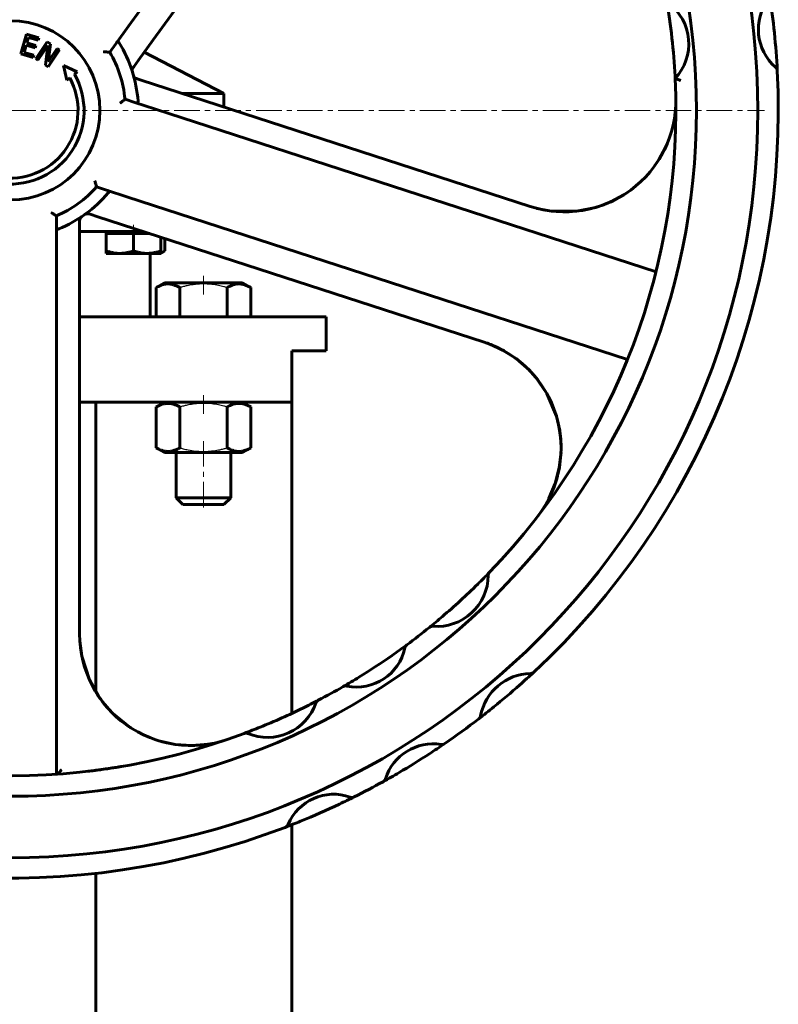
# Model space of a CAD drawing. Header units: millimetres. Extents: x -301 to 301, y -848 to 848.
# Tile 4 of 5: x 3 to 225, y 361 to 650. Entities that reach past the tile are written whole.
import ezdxf

# ---------------------------------------------------------------- set-up
doc = ezdxf.new("R2010")
doc.units = ezdxf.units.MM
for name, pattern in [('K5LT-1', [0]), ('K5LT_AXLED', [12, 7.5, -1.5, 1.5, -1.5]), ('K5LT_BASIC', [0])]:
    doc.linetypes.add(name, pattern=pattern)
doc.layers.add('Системный слой (1)', color=7, linetype='Continuous', true_color=0x6c6c6c)

# ---------------------------------------------------------------- blocks, each defined once
blk = doc.blocks.new('U8')
at = {"layer": 'Системный слой (1)', "color": 143, "linetype": 'K5LT_BASIC', "lineweight": 60, "true_color": 0x33acca}
for p, q in [((152.71, 595.08), (152.58, 595.12)), ((174.66, 596.03), (173.31, 595.52)), ((175.99, 596.61), (174.66, 596.03)), ((177.3, 597.25), (175.99, 596.61))]:
    blk.add_line(p, q, dxfattribs=at)
blk = doc.blocks.new('U11')
at = {"layer": 'Системный слой (1)', "color": 143, "linetype": 'K5LT_BASIC', "lineweight": 60, "true_color": 0x33acca}
for p, q in [((20.36, 467.78), (20.94, 463.43)), ((20.94, 463.43), (23.14, 456.52)), ((23.14, 456.52), (25.95, 451.49)), ((25.95, 451.49), (25.96, 451.47)), ((25.96, 451.47), (25.96, 451.47)), ((25.96, 451.47), (25.97, 451.46)), ((25.97, 451.46), (25.97, 451.45)), ((25.97, 451.45), (25.98, 451.45)), ((25.98, 451.45), (25.98, 451.44)), ((25.98, 451.44), (25.99, 451.43)), ((25.99, 451.43), (26, 451.42)), ((26, 451.42), (26.01, 451.39)), ((26.01, 451.39), (26.02, 451.39)), ((26.02, 451.39), (26.02, 451.38)), ((26.02, 451.38), (26.04, 451.36)), ((26.04, 451.36), (26.07, 451.32)), ((26.07, 451.32), (26.13, 451.25)), ((26.13, 451.25), (26.25, 451.09)), ((26.25, 451.09), (26.48, 450.78)), ((26.48, 450.78), (26.95, 450.17)), ((26.95, 450.17), (27.89, 448.94)), ((27.89, 448.94), (29.99, 446.65)), ((29.99, 446.65), (34.82, 442.71)), ((34.82, 442.71), (35.09, 442.53)), ((35.09, 442.53), (35.28, 442.41)), ((35.28, 442.41), (35.33, 442.37)), ((35.33, 442.37), (35.38, 442.34)), ((43.51, 438.61), (48.27, 437.56)), ((48.27, 437.56), (53.14, 437.23)), ((53.14, 437.23), (57.99, 437.63))]:
    blk.add_line(p, q, dxfattribs=at)
blk = doc.blocks.new('U16')
at = {"layer": 'Системный слой (1)', "color": 143, "linetype": 'K5LT_BASIC', "lineweight": 60, "true_color": 0x33acca}
for p, q in [((191.28, 611.19), (192.33, 613.38)), ((188.74, 607.07), (190.08, 609.1)), ((190.08, 609.1), (191.28, 611.19)), ((175.92, 596.58), (179.75, 598.65)), ((179.75, 598.65), (180.81, 599.35)), ((154.26, 594.64), (158.58, 593.85)), ((165.83, 593.81), (171.49, 594.93)), ((171.49, 594.93), (171.55, 594.94)), ((171.55, 594.94), (171.57, 594.95)), ((171.57, 594.95), (171.59, 594.96)), ((171.59, 594.96), (171.62, 594.97)), ((171.62, 594.97), (171.64, 594.97)), ((171.64, 594.97), (171.67, 594.98)), ((171.67, 594.98), (171.71, 594.99)), ((171.71, 594.99), (171.77, 595.01)), ((171.77, 595.01), (171.86, 595.04)), ((171.86, 595.04), (171.99, 595.09)), ((171.99, 595.09), (172.12, 595.13)), ((172.12, 595.13), (172.37, 595.22)), ((172.37, 595.22), (172.89, 595.4)), ((172.89, 595.4), (173.91, 595.76)), ((173.91, 595.76), (175.92, 596.58)), ((158.58, 593.85), (165.83, 593.81))]:
    blk.add_line(p, q, dxfattribs=at)
blk = doc.blocks.new('U17')
at = {"layer": 'Системный слой (1)', "color": 143, "linetype": 'K5LT_BASIC', "lineweight": 60, "true_color": 0x33acca}
for p, q in [((20.3, 469.08), (20.3, 469.19)), ((28.36, 448.37), (27.29, 449.66)), ((30.12, 446.51), (28.36, 448.37)), ((32.03, 444.79), (30.12, 446.51)), ((32.72, 444.23), (32.03, 444.79)), ((45.74, 438.02), (44.7, 438.27)), ((46.78, 437.8), (45.74, 438.02)), ((47.83, 437.62), (46.78, 437.8))]:
    blk.add_line(p, q, dxfattribs=at)
blk = doc.blocks.new('U19')
at = {"layer": 'Системный слой (1)', "color": 143, "linetype": 'K5LT_BASIC', "lineweight": 60, "true_color": 0x33acca}
for p, q in [((153.14, 546.05), (153.32, 545.85)), ((153.32, 545.85), (153.5, 545.64)), ((153.5, 545.64), (153.67, 545.44)), ((160.97, 529.48), (161.25, 527.14)), ((161.25, 527.14), (161.36, 524.7)), ((161.36, 524.7), (161.29, 522.25)), ((161.29, 522.25), (161.28, 522.17)), ((159.82, 514.48), (159.54, 513.63)), ((160.08, 515.34), (159.82, 514.48)), ((160.32, 516.2), (160.08, 515.34))]:
    blk.add_line(p, q, dxfattribs=at)
blk = doc.blocks.new('U20')
at = {"layer": 'Системный слой (1)', "color": 143, "linetype": 'K5LT_BASIC', "lineweight": 60, "true_color": 0x33acca}
for p, q in [((144.04, 553.2), (140.79, 554.72)), ((148.15, 550.61), (144.04, 553.2)), ((150.06, 549.09), (148.15, 550.61)), ((150.97, 548.27), (150.06, 549.09)), ((151.41, 547.85), (150.97, 548.27)), ((151.63, 547.64), (151.41, 547.85)), ((151.74, 547.53), (151.63, 547.64)), ((151.79, 547.48), (151.74, 547.53)), ((151.82, 547.45), (151.79, 547.48)), ((151.85, 547.43), (151.82, 547.45)), ((151.87, 547.41), (151.85, 547.43)), ((151.89, 547.38), (151.87, 547.41)), ((151.91, 547.36), (151.89, 547.38)), ((151.93, 547.35), (151.91, 547.36)), ((151.96, 547.32), (151.93, 547.35)), ((152.02, 547.26), (151.96, 547.32)), ((153.72, 545.35), (152.02, 547.26)), ((157.19, 540.35), (153.72, 545.35)), ((159.99, 533.74), (157.19, 540.35)), ((160.95, 529.55), (159.99, 533.74)), ((161.22, 527.41), (160.95, 529.55)), ((161.3, 526.33), (161.22, 527.41)), ((161.33, 525.79), (161.3, 526.33)), ((161.34, 525.52), (161.33, 525.79)), ((161.35, 525.38), (161.34, 525.52)), ((161.35, 525.32), (161.35, 525.38)), ((161.35, 525.23), (161.35, 525.32)), ((161.35, 525.21), (161.35, 525.23)), ((161.35, 525.2), (161.35, 525.21)), ((161.35, 525.18), (161.35, 525.2)), ((161.35, 525.17), (161.35, 525.18)), ((161.35, 525.14), (161.35, 525.17)), ((160.84, 518.61), (161.34, 523.16)), ((161.36, 525.1), (161.35, 525.14)), ((161.35, 524.93), (161.36, 525.03)), ((161.36, 524.3), (161.35, 524.93)), ((161.36, 525.06), (161.36, 525.1)), ((161.36, 525.04), (161.36, 525.06)), ((161.36, 525.03), (161.36, 525.04)), ((159.65, 514.01), (160.84, 518.61)), ((157.81, 509.62), (159.65, 514.01)), ((157.74, 509.47), (157.81, 509.62))]:
    blk.add_line(p, q, dxfattribs=at)
blk = doc.blocks.new('U23')
at = {"layer": 'Системный слой (1)', "color": 143, "linetype": 'K5LT_BASIC', "lineweight": 60, "true_color": 0x33acca}
for p, q in [((44.06, 581.62), (44.48, 581.77)), ((44.48, 581.77), (44.89, 581.95)), ((44.89, 581.95), (45.3, 582.17))]:
    blk.add_line(p, q, dxfattribs=at)
blk = doc.blocks.new('U26')
at = {"layer": 'Системный слой (1)', "color": 143, "linetype": 'K5LT_BASIC', "lineweight": 60, "true_color": 0x33acca}
for p, q in [((56.57, 507.86), (50.57, 507.86)), ((62.57, 507.86), (56.57, 507.86))]:
    blk.add_line(p, q, dxfattribs=at)
blk = doc.blocks.new('U27')
at = {"layer": 'Системный слой (1)', "color": 143, "linetype": 'K5LT_BASIC', "lineweight": 60, "true_color": 0x33acca}
for p, q in [((56.57, 509.86), (48.57, 509.86)), ((64.57, 509.86), (56.57, 509.86))]:
    blk.add_line(p, q, dxfattribs=at)
blk = doc.blocks.new('U28')
at = {"layer": 'Системный слой (1)', "color": 143, "linetype": 'K5LT_BASIC', "lineweight": 60, "true_color": 0x33acca}
for p, q in [((-43.59, 587.86), (-21.71, 587.86)), ((20.29, 587.86), (39.01, 587.86))]:
    blk.add_line(p, q, dxfattribs=at)
blk = doc.blocks.new('U31')
at = {"layer": 'Системный слой (1)', "color": 143, "linetype": 'K5LT_BASIC', "lineweight": 60, "true_color": 0x33acca}
for p, q in [((-92.5, 562.86), (-21.71, 562.86)), ((20.29, 562.86), (92.5, 562.86))]:
    blk.add_line(p, q, dxfattribs=at)
blk = doc.blocks.new('U34')
at = {"layer": 'Системный слой (1)', "color": 143, "linetype": 'K5LT_BASIC', "lineweight": 60, "true_color": 0x33acca}
for p, q in [((25, 452.96), (25, 537.86)), ((25, 429.97), (25, 429.97)), ((25, -117.14), (25, 399.75))]:
    blk.add_line(p, q, dxfattribs=at)
blk = doc.blocks.new('U36')
at = {"layer": 'Системный слой (1)', "color": 143, "linetype": 'K5LT_BASIC', "lineweight": 60, "true_color": 0x33acca}
for p, q in [((-82.5, 537.86), (-21.71, 537.86)), ((20.29, 537.86), (82.5, 537.86))]:
    blk.add_line(p, q, dxfattribs=at)
blk = doc.blocks.new('U39')
at = {"layer": 'Системный слой (1)', "color": 143, "linetype": 'K5LT_BASIC', "lineweight": 60, "true_color": 0x33acca}
for p, q in [((-62.5, 628.36), (-54.86, 628.36)), ((50.28, 628.36), (62.5, 628.36))]:
    blk.add_line(p, q, dxfattribs=at)
blk = doc.blocks.new('U40')
at = {"layer": 'Системный слой (1)', "color": 143, "linetype": 'K5LT_BASIC', "lineweight": 60, "true_color": 0x33acca}
for p, q in [((82.5, 446.67), (82.5, 537.86)), ((82.5, -117.14), (82.5, 414.03))]:
    blk.add_line(p, q, dxfattribs=at)
blk = doc.blocks.new('U49')
at = {"layer": 'Системный слой (1)', "color": 30, "linetype": 'K5LT_AXLED', "lineweight": 18, "true_color": 0xff8000}
blk.add_line((0, 623.36), (221, 623.36), dxfattribs=at)

msp = doc.modelspace()

# ---------------------------------------------------------------- linework, layer by layer
at = {"layer": 'Системный слой (1)', "color": 143, "linetype": 'K5LT_BASIC', "lineweight": 60, "true_color": 0x33acca}
for p, q in [((34.6, 648.01), (125.26, 772.8)), ((41.84, 644.02), (107.5, 734.39)), ((30.89, 642.91), (34.6, 648.01)), ((3.07, 639.9), (4.76, 645.66)), ((4.76, 645.66), (8.37, 644.61)), ((5.33, 644.76), (4.87, 643.18)), ((8.17, 643.92), (5.33, 644.76)), ((7.47, 638.5), (10.78, 643.5)), ((8.37, 644.61), (8.17, 643.92)), ((10.78, 643.5), (11.73, 642.87)), ((37.53, 638.08), (41.84, 644.02)), ((4.67, 642.5), (4.04, 640.36)), ((7.31, 641.72), (4.67, 642.5)), ((4.87, 643.18), (7.51, 642.4)), ((7.51, 642.4), (7.31, 641.72)), ((10.95, 642.4), (8.09, 638.09)), ((10.3, 636.62), (10.95, 642.4)), ((14.36, 641.12), (11.04, 636.12)), ((11.73, 642.87), (11.12, 637.58)), ((11.12, 637.58), (13.74, 641.54)), ((13.74, 641.54), (14.36, 641.12)), ((29.1, 640.45), (30.89, 642.91)), ((6.68, 638.85), (3.07, 639.9)), ((4.04, 640.36), (6.88, 639.53)), ((6.88, 639.53), (6.68, 638.85)), ((8.09, 638.09), (7.47, 638.5)), ((36.13, 636.15), (37.53, 638.08)), ((39.25, 640.45), (62.5, 628.36)), ((11.04, 636.12), (10.3, 636.62)), ((15.58, 636.53), (19.59, 634.66)), ((16.55, 632.22), (15.58, 636.53)), ((35.98, 635.95), (36.13, 636.15)), ((17.39, 632.89), (16.55, 632.22)), ((19.59, 634.66), (18.78, 634.01)), ((37.13, 632.63), (37.03, 632.66)), ((38.58, 632.16), (37.13, 632.63)), ((45.56, 629.89), (38.58, 632.16)), ((152.27, 595.22), (45.56, 629.89)), ((36.48, 625.7), (33.59, 626.64)), ((62.5, 624.39), (62.5, 628.36)), ((42.48, 623.75), (36.48, 625.7)), ((189.18, 576.08), (42.48, 623.75)), ((25.25, 600.96), (28.14, 600.02)), ((28.14, 600.02), (34.14, 598.07)), ((34.14, 598.07), (180.84, 550.4)), ((13.5, 589.38), (13.5, 592.42)), ((23.1, 593.03), (23.34, 592.95)), ((23.34, 592.95), (25.6, 592.21)), ((25.6, 592.21), (32.58, 589.95)), ((13.5, 583.08), (13.5, 589.38)), ((20.29, 590.9), (20.29, 591.01)), ((20.29, 589.38), (20.29, 590.9)), ((20.29, 582.04), (20.29, 589.38)), ((32.58, 589.95), (138.82, 555.43)), ((28.06, 587.86), (28.06, 587.26)), ((28.06, 587.26), (28.06, 582.17)), ((28.06, 587.26), (32.06, 587.26)), ((32.06, 587.26), (36.06, 587.26)), ((36.06, 587.26), (40.06, 587.26)), ((36.06, 587.26), (36.06, 582.17)), ((40.06, 587.26), (40.86, 587.26)), ((44.06, 586.22), (44.06, 582.17)), ((45.3, 585.81), (45.3, 582.17)), ((13.5, 428.82), (13.5, 583.08)), ((20.29, 469.85), (20.29, 582.04)), ((28.06, 581.46), (28.06, 582.17)), ((28.06, 581.46), (32.06, 581.46)), ((32.06, 581.46), (40.06, 581.46)), ((40.06, 581.46), (44.06, 581.46)), ((41, 562.86), (41, 581.46)), ((44.06, 582.17), (44.06, 581.46)), ((45.3, 582.17), (44.06, 581.46)), ((42.71, 571.44), (45.17, 572.86)), ((42.71, 562.86), (42.71, 571.44)), ((67.97, 572.86), (45.17, 572.86)), ((49.64, 562.86), (49.64, 571.44)), ((63.5, 562.86), (63.5, 571.44)), ((70.42, 571.44), (67.97, 572.86)), ((70.42, 562.86), (70.42, 571.44)), ((92.5, 552.86), (92.5, 562.86)), ((82.5, 537.86), (82.5, 552.86)), ((82.5, 552.86), (92.5, 552.86)), ((45.17, 537.86), (42.71, 536.44)), ((67.97, 537.86), (70.42, 536.44)), ((42.71, 536.44), (42.71, 524.47)), ((49.64, 536.44), (49.64, 524.47)), ((63.5, 536.44), (63.5, 524.47)), ((70.42, 536.44), (70.42, 524.47)), ((42.71, 524.47), (45.17, 523.06)), ((45.17, 523.06), (67.97, 523.06)), ((48.57, 523.06), (48.57, 509.86)), ((64.57, 523.06), (64.57, 509.86)), ((70.42, 524.47), (67.97, 523.06)), ((48.57, 509.86), (50.57, 507.86)), ((64.57, 509.86), (62.57, 507.86)), ((140.42, 488.05), (140.35, 487.98)), ((122.78, 471.86), (122.76, 471.84)), ((116.17, 466.74), (116.09, 466.68)), ((97.62, 454.55), (97.53, 454.5)), ((90.2, 450.47), (90.11, 450.43)), ((63.55, 439), (63.52, 438.99)), ((68.53, 440.8), (68.51, 440.79)), ((57.99, 437.63), (57.99, 437.63))]:
    msp.add_line(p, q, dxfattribs=at)
at = {"layer": 'Системный слой (1)', "color": 30, "linetype": 'K5LT_AXLED', "lineweight": 18, "true_color": 0xff8000}
for p, q in [((36.06, 589.86), (36.06, 585.26)), ((56.57, 574.86), (56.57, 569.44)), ((56.57, 539.86), (56.57, 534.44)), ((56.57, 526.47), (56.57, 505.86))]:
    msp.add_line(p, q, dxfattribs=at)
at = {"layer": 'Системный слой (1)', "color": 143, "linetype": 'K5LT_BASIC', "lineweight": 60, "true_color": 0x33acca}
msp.add_circle((0, 623.36), 26.25, dxfattribs=at)
for centre, radius, start, end in [((0, 623.36), 219, 180, 90), ((0, 623.36), 201, 180, 90), ((0, 623.36), 195, 2.9388, 9.5539), ((233.69, 647.04), 14.53, 142.4355, 229.1398), ((0, 623.36), 225, 2.9657, 8.6096), ((183.8, 642.87), 14.96, 317.175, 52.7165), ((0, 623.36), 37.5, 4.193, 31.807), ((0, 623.36), 33.75, 5.5782, 30.4218), ((37.2, 635.07), 1.5, 144, 197.4838), ((0, 623.36), 225, 312.9739, 2.9657), ((223.2, 634.92), 1.5, 2.9657, 49.1398), ((0, 623.36), 21.59, 264.3949, 29.5705), ((0, 623.36), 19.83, 264.4513, 28.7421), ((37.49, 634.09), 1.5, 195.9726, 252), ((0, 623.36), 195, 316.0629, 2.7467), ((0, 623.36), 195, 2.7467, 2.9388), ((162.35, 626.25), 32.62, 252, 1.0201), ((0, 623.36), 33.75, 293.5782, 318.4218), ((0, 623.36), 37.5, 292.193, 319.807), ((21.79, 591.01), 1.5, 123.9726, 180), ((22.64, 591.6), 1.5, 72, 125.4838), ((128.74, 524.4), 32.62, 322.4513, 72), ((0, 623.36), 195, 314.6031, 316.0629), ((141.5, 487.01), 1.5, 136.0629, 179.4604), ((124.96, 487.17), 15.04, 265.6168, 359.4604), ((0, 623.36), 195, 310.4741, 314.6031), ((0, 623.36), 195, 309.0143, 310.4741), ((0, 623.36), 195, 306.5662, 309.0143), ((123.7, 470.68), 1.5, 85.6168, 129.0143), ((52.92, 469.85), 32.62, 180, 289.0201), ((101.45, 468.85), 14.47, 258.5621, 348.0138), ((0, 623.36), 195, 304.9903, 306.5662), ((117.07, 465.53), 1.5, 126.5662, 168.0138), ((0, 623.36), 195, 301.5856, 304.9903), ((0, 623.36), 195, 300.0097, 301.5856), ((152.73, 443.11), 15.23, 91.2993, 169.2525), ((0, 623.36), 225, 311.5402, 312.9739), ((152.35, 459.83), 1.5, 271.2993, 312.9739), ((0, 623.36), 195, 297.5548, 300.0097), ((98.28, 453.2), 1.5, 78.5621, 120.0097), ((98.28, 453.2), 1.5, 78.5621, 120.0097), ((0, 623.36), 225, 309.0115, 311.5402), ((0, 623.36), 195, 296.0826, 297.5548), ((90.9, 449.15), 1.5, 117.5548, 160.7165), ((0, 623.36), 195, 244.0629, 290.5678), ((75.36, 454.58), 14.96, 247.4061, 340.7165), ((0, 623.36), 195, 292.04, 296.0826), ((0, 623.36), 225, 307.5778, 309.0115), ((0, 623.36), 225, 304.445, 307.5778), ((136.3, 446.23), 1.5, 307.5778, 349.2525), ((0, 623.36), 195, 290.5678, 292.04), ((69.03, 439.38), 1.5, 67.4061, 110.5678), ((69.03, 439.38), 1.5, 67.4061, 110.5678), ((123.99, 422.9), 14.83, 81.4598, 162.0167), ((0, 623.36), 225, 303.0732, 304.445), ((126.41, 439.04), 1.5, 261.4598, 304.445), ((0, 623.36), 225, 300.4034, 303.0732), ((0, 623.36), 225, 299.0315, 300.4034), ((108.46, 427.94), 1.5, 299.0315, 342.0167), ((0, 623.36), 225, 240.9739, 290.9657), ((0, 623.36), 225, 296.6096, 299.0315), ((94.74, 408.43), 14.53, 70.4355, 157.1398), ((0, 623.36), 225, 295.3722, 296.6096), ((100.11, 423.53), 1.5, 250.4355, 296.6096), ((0, 623.36), 225, 292.2031, 295.3722), ((0, 623.36), 225, 290.9657, 292.2031), ((79.97, 414.65), 1.5, 290.9657, 337.1398), ((79.97, 414.65), 1.5, 290.9657, 337.1398)]:
    msp.add_arc(centre, radius, start, end, dxfattribs=at)
for points, knots in [([(31.87, 643.12), (31.8, 643.24), (31.73, 643.33), (31.61, 643.45), (31.55, 643.48), (31.44, 643.49), (31.39, 643.47), (31.26, 643.39), (31.2, 643.32), (31.11, 643.21), (31.09, 643.19), (31.07, 643.16)], [0.0004272, 0.0004272, 0.0004272, 0.0004272, 0.0326012, 0.0326012, 0.0584822, 0.0584822, 0.0834597, 0.0834597, 0.1125056, 0.1125056, 0.1214865, 0.1214865, 0.1214865, 0.1214865]), ([(27.3, 640.52), (27.31, 640.52), (27.31, 640.52), (27.47, 640.51), (27.63, 640.51), (27.93, 640.5), (28.07, 640.49), (28.4, 640.48), (28.58, 640.47), (28.84, 640.46), (28.94, 640.45), (29.07, 640.45), (29.1, 640.45), (29.1, 640.45)], [-0.0005397, -0.0005397, -0.0005397, -0.0005397, 0, 0, 0.0314048, 0.0314048, 0.0621135, 0.0621135, 0.1044772, 0.1044772, 0.1403771, 0.1403771, 0.1735591, 0.1735591, 0.1735591, 0.1735591]), ([(196.3, 632.16), (196.3, 632.16), (196.3, 632.16), (196.18, 632.2), (196.07, 632.24), (195.84, 632.32), (195.73, 632.36), (195.45, 632.46), (195.3, 632.51), (195.04, 632.6), (194.94, 632.64), (194.81, 632.69), (194.78, 632.7), (194.78, 632.7)], [-0.0004809, -0.0004809, -0.0004809, -0.0004809, 0, 0, 0.0242945, 0.0242945, 0.0484652, 0.0484652, 0.0894026, 0.0894026, 0.1271905, 0.1271905, 0.1634718, 0.1634718, 0.1634718, 0.1634718]), ([(33.59, 626.64), (33.59, 626.64), (33.56, 626.62), (33.46, 626.54), (33.39, 626.47), (33.18, 626.31), (33.04, 626.2), (32.78, 625.99), (32.67, 625.9), (32.43, 625.72), (32.31, 625.62), (32.18, 625.52), (32.18, 625.52), (32.18, 625.52)], [0, 0, 0, 0, 0.0329948, 0.0329948, 0.0686923, 0.0686923, 0.1108171, 0.1108171, 0.1413526, 0.1413526, 0.1725803, 0.1725803, 0.173117, 0.173117, 0.173117, 0.173117]), ([(36.78, 625.6), (36.85, 625.58), (36.91, 625.56), (37.07, 625.53), (37.15, 625.52), (37.27, 625.55), (37.32, 625.58), (37.38, 625.68), (37.39, 625.74), (37.41, 625.9), (37.41, 626), (37.4, 626.1)], [0.2609281, 0.2609281, 0.2609281, 0.2609281, 0.279267, 0.279267, 0.3079702, 0.3079702, 0.3325863, 0.3325863, 0.3573608, 0.3573608, 0.3836998, 0.3836998, 0.3836998, 0.3836998]), ([(24.76, 602.69), (24.76, 602.69), (24.76, 602.69), (24.81, 602.53), (24.85, 602.38), (24.93, 602.09), (24.97, 601.95), (25.06, 601.64), (25.11, 601.47), (25.18, 601.21), (25.2, 601.11), (25.24, 600.99), (25.25, 600.96), (25.25, 600.96)], [-0.0005397, -0.0005397, -0.0005397, -0.0005397, 0, 0, 0.0314048, 0.0314048, 0.0621135, 0.0621135, 0.1044772, 0.1044772, 0.1403771, 0.1403771, 0.1735591, 0.1735591, 0.1735591, 0.1735591]), ([(28.65, 599.15), (28.73, 599.26), (28.8, 599.35), (28.87, 599.5), (28.89, 599.57), (28.86, 599.68), (28.83, 599.72), (28.72, 599.81), (28.63, 599.85), (28.5, 599.9), (28.47, 599.91), (28.43, 599.92)], [0.0004272, 0.0004272, 0.0004272, 0.0004272, 0.0325987, 0.0325987, 0.058481, 0.058481, 0.083445, 0.083445, 0.1124434, 0.1124434, 0.1214845, 0.1214845, 0.1214845, 0.1214845]), ([(13.5, 592.42), (13.5, 592.42), (13.47, 592.44), (13.37, 592.51), (13.28, 592.57), (13.06, 592.71), (12.91, 592.81), (12.64, 592.99), (12.52, 593.07), (12.27, 593.24), (12.14, 593.33), (12, 593.42), (12, 593.42), (12, 593.42)], [0, 0, 0, 0, 0.0329948, 0.0329948, 0.0686923, 0.0686923, 0.1108171, 0.1108171, 0.1413526, 0.1413526, 0.1725803, 0.1725803, 0.173117, 0.173117, 0.173117, 0.173117]), ([(13.5, 589.07), (13.5, 588.99), (13.5, 588.91), (13.52, 588.75), (13.54, 588.68), (13.61, 588.58), (13.66, 588.55), (13.77, 588.53), (13.84, 588.53), (14, 588.57), (14.08, 588.6), (14.16, 588.63)], [0.2644477, 0.2644477, 0.2644477, 0.2644477, 0.2874001, 0.2874001, 0.3185311, 0.3185311, 0.3455736, 0.3455736, 0.3733164, 0.3733164, 0.4002737, 0.4002737, 0.4002737, 0.4002737]), ([(28.06, 582.17), (28.35, 582.08), (28.8, 581.94), (29.41, 581.78), (29.94, 581.66), (30.53, 581.56), (31.17, 581.49), (31.68, 581.46), (31.98, 581.46), (32.06, 581.46)], [0, 0, 0, 0, 2.192924, 3.442239, 4.622177, 6.201933, 7.827902, 9.371826, 10, 10, 10, 10]), ([(32.06, 581.46), (32.31, 581.46), (32.78, 581.47), (33.5, 581.55), (34.15, 581.66), (34.95, 581.83), (35.57, 582.01), (36.01, 582.15), (36.06, 582.17)], [0, 0, 0, 0, 1.628328, 3.149686, 4.815083, 5.952472, 8.617534, 9, 9, 9, 9]), ([(36.06, 582.17), (36.35, 582.08), (36.8, 581.94), (37.41, 581.78), (37.94, 581.66), (38.53, 581.56), (39.17, 581.49), (39.68, 581.46), (39.98, 581.46), (40.06, 581.46)], [0, 0, 0, 0, 2.192924, 3.442239, 4.622177, 6.201933, 7.827902, 9.371826, 10, 10, 10, 10]), ([(40.06, 581.46), (40.31, 581.46), (40.78, 581.47), (41.5, 581.55), (42.15, 581.66), (42.95, 581.83), (43.57, 582.01), (44.01, 582.15), (44.06, 582.17)], [0, 0, 0, 0, 1.628328, 3.149686, 4.815083, 5.952472, 8.617534, 9, 9, 9, 9]), ([(49.64, 571.44), (49.37, 571.59), (48.93, 571.83), (48.34, 572.08), (47.94, 572.22), (47.55, 572.33), (47.16, 572.42), (46.72, 572.49), (46.3, 572.51), (45.89, 572.51), (45.51, 572.47), (45.13, 572.41), (44.7, 572.31), (44.12, 572.13), (43.43, 571.83), (42.93, 571.56), (42.71, 571.44)], [0, 0, 0, 0, 2.031977, 3.339718, 4.35691, 4.982864, 6.146734, 7.197334, 8.231074, 9.204643, 10.126104, 11.032386, 11.927409, 13.242826, 15.356581, 17, 17, 17, 17]), ([(70.42, 571.44), (70.16, 571.59), (69.71, 571.83), (69.12, 572.08), (68.72, 572.22), (68.34, 572.33), (67.95, 572.42), (67.5, 572.49), (67.08, 572.51), (66.68, 572.51), (66.29, 572.47), (65.92, 572.41), (65.49, 572.31), (64.9, 572.13), (64.21, 571.83), (63.71, 571.56), (63.5, 571.44)], [0, 0, 0, 0, 2.031977, 3.339718, 4.35691, 4.982864, 6.146734, 7.197334, 8.231074, 9.204643, 10.126104, 11.032386, 11.927409, 13.242826, 15.356581, 17, 17, 17, 17]), ([(138.82, 555.43), (139.44, 555.22), (140.06, 555), (141.28, 554.52), (141.88, 554.26), (143.07, 553.71), (143.66, 553.41), (144.25, 553.09), (144.27, 553.08), (144.41, 553.01), (144.52, 552.94), (144.67, 552.86), (144.71, 552.84), (144.76, 552.81), (144.77, 552.8), (144.79, 552.8), (144.79, 552.79), (144.8, 552.79), (144.8, 552.79), (144.81, 552.78), (144.81, 552.78), (144.82, 552.78), (144.83, 552.77), (144.84, 552.76), (144.85, 552.76), (144.86, 552.75)], [0, 0, 0, 0, 5.6, 5.6, 11.2, 11.2, 16.8, 16.8, 16.987039, 16.987039, 18.104506, 18.104506, 18.469023, 18.469023, 18.587928, 18.587928, 18.626714, 18.626714, 18.665501, 18.665501, 18.697392, 18.697392, 18.757727, 18.757727, 18.843509, 18.843509, 18.843509, 18.843509]), ([(49.64, 536.44), (49.37, 536.59), (48.93, 536.83), (48.34, 537.08), (47.94, 537.22), (47.55, 537.33), (47.16, 537.42), (46.72, 537.49), (46.3, 537.51), (45.89, 537.51), (45.51, 537.47), (45.13, 537.41), (44.7, 537.31), (44.12, 537.13), (43.43, 536.83), (42.93, 536.56), (42.71, 536.44)], [0, 0, 0, 0, 2.031977, 3.339718, 4.35691, 4.982864, 6.146734, 7.197334, 8.231074, 9.204643, 10.126104, 11.032386, 11.927409, 13.242826, 15.356581, 17, 17, 17, 17]), ([(70.42, 536.44), (70.16, 536.59), (69.71, 536.83), (69.12, 537.08), (68.72, 537.22), (68.34, 537.33), (67.95, 537.42), (67.5, 537.49), (67.08, 537.51), (66.68, 537.51), (66.29, 537.47), (65.92, 537.41), (65.49, 537.31), (64.9, 537.13), (64.21, 536.83), (63.71, 536.56), (63.5, 536.44)], [0, 0, 0, 0, 2.031977, 3.339718, 4.35691, 4.982864, 6.146734, 7.197334, 8.231074, 9.204643, 10.126104, 11.032386, 11.927409, 13.242826, 15.356581, 17, 17, 17, 17]), ([(42.71, 524.47), (42.98, 524.32), (43.43, 524.08), (44.01, 523.83), (44.42, 523.69), (44.8, 523.58), (45.19, 523.49), (45.63, 523.42), (46.06, 523.4), (46.46, 523.41), (46.85, 523.44), (47.22, 523.5), (47.65, 523.6), (48.24, 523.79), (48.92, 524.08), (49.42, 524.35), (49.64, 524.47)], [0, 0, 0, 0, 2.031977, 3.339718, 4.35691, 4.982864, 6.146734, 7.197334, 8.231074, 9.204643, 10.126104, 11.032386, 11.927409, 13.242826, 15.356581, 17, 17, 17, 17]), ([(63.5, 524.47), (63.77, 524.32), (64.21, 524.08), (64.8, 523.83), (65.2, 523.69), (65.58, 523.58), (65.97, 523.49), (66.42, 523.42), (66.84, 523.4), (67.25, 523.41), (67.63, 523.44), (68.01, 523.5), (68.43, 523.6), (69.02, 523.79), (69.71, 524.08), (70.21, 524.35), (70.42, 524.47)], [0, 0, 0, 0, 2.031977, 3.339718, 4.35691, 4.982864, 6.146734, 7.197334, 8.231074, 9.204643, 10.126104, 11.032386, 11.927409, 13.242826, 15.356581, 17, 17, 17, 17]), ([(13.54, 428.83), (13.54, 428.83), (13.54, 428.83), (13.57, 428.83), (13.62, 428.86), (13.77, 428.96), (13.88, 429.04), (14.14, 429.26), (14.3, 429.41), (14.63, 429.73), (14.81, 429.92), (15, 430.11), (15, 430.11), (15, 430.11)], [0, 0, 0, 0, 0.0006644, 0.0006644, 0.030834, 0.030834, 0.0711405, 0.0711405, 0.1197831, 0.1197831, 0.1718771, 0.1718771, 0.1725295, 0.1725295, 0.1725295, 0.1725295]), ([(32.31, 431.05), (32.3, 431.05), (32.29, 431.05), (32.26, 431.04), (32.24, 431.04), (32.22, 431.04), (32.21, 431.04), (32.2, 431.03), (32.2, 431.03), (32.19, 431.03), (32.19, 431.03), (32.17, 431.03), (32.16, 431.03), (32.14, 431.02), (32.12, 431.02), (32.07, 431.01), (32.04, 431.01), (31.93, 430.99), (31.86, 430.98), (31.66, 430.94), (31.53, 430.92), (31.12, 430.86), (30.85, 430.81), (30.05, 430.69), (29.52, 430.6), (28.27, 430.42), (27.55, 430.31), (26.22, 430.13), (25.61, 430.05), (24.89, 429.95), (24.78, 429.94), (24.03, 429.84), (23.39, 429.76), (22.74, 429.69)], [0.003541, 0.003541, 0.003541, 0.003541, 0.045381, 0.045381, 0.114235, 0.114235, 0.131448, 0.131448, 0.148661, 0.148661, 0.164832, 0.164832, 0.197172, 0.197172, 0.261331, 0.261331, 0.388606, 0.388606, 0.641069, 0.641069, 1.141823, 1.141823, 2.134984, 2.134984, 4.104616, 4.104616, 6.756537, 6.756537, 9.009704, 9.009704, 9.408458, 9.408458, 11.777131, 11.777131, 11.777131, 11.777131])]:
    msp.add_open_spline(points, degree=3, knots=knots, dxfattribs=at)
at = {"layer": 'Системный слой (1)', "color": 7, "linetype": 'K5LT-1'}
for points in [[(63.5, 571.44), (63.17, 571.53), (62.35, 571.76), (60.85, 572.1), (59.34, 572.34), (58.18, 572.45), (57.53, 572.49), (57.11, 572.5), (56.76, 572.51), (56.38, 572.51), (55.9, 572.5), (55.33, 572.48), (54.51, 572.42), (53.33, 572.28), (51.97, 572.03), (50.71, 571.73), (49.99, 571.54), (49.64, 571.44)], [(63.5, 536.44), (63.17, 536.53), (62.35, 536.76), (60.85, 537.1), (59.34, 537.34), (58.18, 537.45), (57.53, 537.49), (57.11, 537.5), (56.76, 537.51), (56.38, 537.51), (55.9, 537.5), (55.33, 537.48), (54.51, 537.42), (53.33, 537.28), (51.97, 537.03), (50.71, 536.73), (49.99, 536.54), (49.64, 536.44)], [(49.64, 524.47), (49.96, 524.38), (50.79, 524.16), (52.29, 523.81), (53.8, 523.57), (54.96, 523.46), (55.61, 523.42), (56.03, 523.41), (56.38, 523.4), (56.76, 523.4), (57.23, 523.41), (57.81, 523.44), (58.62, 523.5), (59.81, 523.63), (61.16, 523.88), (62.43, 524.18), (63.14, 524.37), (63.5, 524.47)]]:
    msp.add_open_spline(points, degree=3, knots=[0, 0, 0, 0, 3.152296, 8.024027, 14.430358, 17.4743, 18.996271, 20.518242, 21.409855, 22.301468, 24.084694, 25.867919, 27.651145, 31.792504, 37.072525, 40.536262, 44, 44, 44, 44], dxfattribs=at)

# ---------------------------------------------------------------- block references
at = {"layer": 'Системный слой (1)'}
for name in ['U49', 'U39', 'U16', 'U8', 'U28', 'U23', 'U31', 'U20', 'U19', 'U36', 'U34', 'U40', 'U27', 'U26', 'U17', 'U11']:
    msp.add_blockref(name, (0, 0), dxfattribs=at)

doc.saveas('drawing.dxf')
